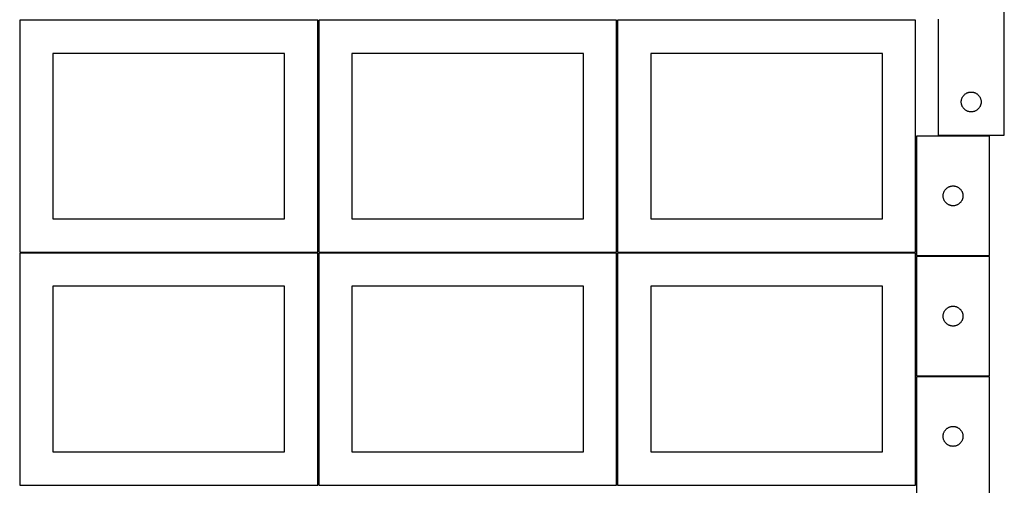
# Model space of a CAD drawing. Header units: millimetres. Extents: x 7 to 1493, y 7 to 2993.
# Tile 3 of 13: x 7 to 1493, y 1412 to 2115. Entities that reach past the tile are written whole.
import ezdxf

# ---------------------------------------------------------------- set-up
doc = ezdxf.new("R2010")
doc.units = ezdxf.units.MM
doc.layers.add('COMMON', color=5, linetype='CONTINUOUS', true_color=0x0000ff)
doc.layers.add('CUT', color=7, linetype='CONTINUOUS', true_color=0x000000)

msp = doc.modelspace()

# ---------------------------------------------------------------- linework, layer by layer
at = {"layer": 'COMMON'}
for p, q in [((457.324235, 1764.123915), (457.324235, 2114.123915)), ((908.824236, 1764.123915), (908.824236, 2114.123915)), ((1360.324236, 1939.043611), (1360.324236, 1764.123915)), ((456.549607, 1763.373915), (6.574234, 1763.373915)), ((457.299608, 1412.623914), (457.299608, 1762.623914)), ((908.049608, 1763.373915), (458.074235, 1763.373915)), ((908.799609, 1412.623914), (908.799609, 1762.623914)), ((1359.549609, 1763.373915), (909.574236, 1763.373915)), ((1361.074237, 1758.29361), (1471.074237, 1758.29361)), ((1471.04961, 1576.79361), (1361.074237, 1576.79361)), ((1360.299609, 1576.043609), (1360.299609, 1412.623914))]:
    msp.add_line(p, q, dxfattribs=at)
at = {"layer": 'CUT'}
for p, q in [((1493.475147, 1940.769323), (1493.475147, 2190.769323)), ((456.574234, 2114.123915), (6.574234, 2114.123915)), ((6.574234, 2114.123915), (6.574234, 1764.123915)), ((456.574234, 1764.123915), (456.574234, 2114.123915)), ((908.074235, 2114.123915), (458.074235, 2114.123915)), ((458.074235, 2114.123915), (458.074235, 1764.123915)), ((908.074235, 1764.123915), (908.074235, 2114.123915)), ((1359.574236, 2114.123915), (909.574236, 2114.123915)), ((909.574236, 2114.123915), (909.574236, 1764.123915)), ((1359.574236, 1764.123915), (1359.574236, 2114.123915)), ((1393.475147, 2115.769323), (1393.475147, 1940.769323)), ((406.574234, 2064.123915), (56.574234, 2064.123915)), ((56.574234, 2064.123915), (56.574234, 1814.123915)), ((406.574234, 1814.123915), (406.574234, 2064.123915)), ((858.074235, 2064.123915), (508.074235, 2064.123915)), ((508.074235, 2064.123915), (508.074235, 1814.123915)), ((858.074235, 1814.123915), (858.074235, 2064.123915)), ((1309.574236, 2064.123915), (959.574236, 2064.123915)), ((959.574236, 2064.123915), (959.574236, 1814.123915)), ((1309.574236, 1814.123915), (1309.574236, 2064.123915)), ((1428.554648, 1992.311638), (1428.653828, 1993.077681)), ((1428.653828, 1993.077681), (1428.792311, 1993.837604)), ((1428.792311, 1993.837604), (1428.969731, 1994.589389)), ((1428.969731, 1994.589389), (1429.185616, 1995.331045)), ((1429.185616, 1995.331045), (1429.439394, 1996.060604)), ((1429.439394, 1996.060604), (1429.730393, 1996.776131)), ((1429.730393, 1996.776131), (1430.05784, 1997.47573)), ((1430.05784, 1997.47573), (1430.420868, 1998.157544)), ((1430.420868, 1998.157544), (1430.818513, 1998.819766)), ((1430.818513, 1998.819766), (1431.249722, 1999.460639)), ((1431.249722, 1999.460639), (1431.71335, 2000.078465)), ((1431.71335, 2000.078465), (1432.208168, 2000.671604)), ((1432.208168, 2000.671604), (1432.732864, 2001.238485)), ((1432.732864, 2001.238485), (1433.286047, 2001.777603)), ((1433.286047, 2001.777603), (1433.866249, 2002.287529)), ((1433.866249, 2002.287529), (1434.471932, 2002.766911)), ((1434.471932, 2002.766911), (1435.101491, 2003.214478)), ((1435.101491, 2003.214478), (1435.753255, 2003.629042)), ((1435.753255, 2003.629042), (1436.425495, 2004.009505)), ((1436.425495, 2004.009505), (1437.116431, 2004.354857)), ((1437.116431, 2004.354857), (1437.824228, 2004.664182)), ((1437.824228, 2004.664182), (1438.547011, 2004.936661)), ((1438.547011, 2004.936661), (1439.282862, 2005.171571)), ((1439.282862, 2005.171571), (1440.02983, 2005.368288)), ((1440.02983, 2005.368288), (1440.785935, 2005.526292)), ((1440.785935, 2005.526292), (1441.549171, 2005.645163)), ((1441.549171, 2005.645163), (1442.317515, 2005.724586)), ((1442.317515, 2005.724586), (1443.088928, 2005.76435)), ((1443.088928, 2005.76435), (1443.861365, 2005.76435)), ((1443.861365, 2005.76435), (1444.632779, 2005.724586)), ((1444.632779, 2005.724586), (1445.401122, 2005.645163)), ((1445.401122, 2005.645163), (1446.164358, 2005.526292)), ((1446.164358, 2005.526292), (1446.920463, 2005.368288)), ((1446.920463, 2005.368288), (1447.667431, 2005.171571)), ((1447.667431, 2005.171571), (1448.403282, 2004.936661)), ((1448.403282, 2004.936661), (1449.126065, 2004.664182)), ((1449.126065, 2004.664182), (1449.833862, 2004.354857)), ((1449.833862, 2004.354857), (1450.524798, 2004.009505)), ((1450.524798, 2004.009505), (1451.197039, 2003.629042)), ((1451.197039, 2003.629042), (1451.848802, 2003.214478)), ((1451.848802, 2003.214478), (1452.478361, 2002.766911)), ((1452.478361, 2002.766911), (1453.084044, 2002.287529)), ((1453.084044, 2002.287529), (1453.664247, 2001.777603)), ((1453.664247, 2001.777603), (1454.217429, 2001.238485)), ((1454.217429, 2001.238485), (1454.742126, 2000.671604)), ((1454.742126, 2000.671604), (1455.236944, 2000.078465)), ((1455.236944, 2000.078465), (1455.700572, 1999.460639)), ((1455.700572, 1999.460639), (1456.13178, 1998.819766)), ((1456.13178, 1998.819766), (1456.529425, 1998.157544)), ((1456.529425, 1998.157544), (1456.892453, 1997.47573)), ((1456.892453, 1997.47573), (1457.2199, 1996.776131)), ((1457.2199, 1996.776131), (1457.510899, 1996.060604)), ((1457.510899, 1996.060604), (1457.764677, 1995.331045)), ((1457.764677, 1995.331045), (1457.980562, 1994.589389)), ((1457.980562, 1994.589389), (1458.157982, 1993.837604)), ((1458.157982, 1993.837604), (1458.296465, 1993.077681)), ((1458.296465, 1993.077681), (1458.395645, 1992.311638)), ((1428.475147, 1990.769323), (1428.495035, 1991.541504)), ((1428.495035, 1989.997141), (1428.475147, 1990.769323)), ((1428.495035, 1991.541504), (1428.554648, 1992.311638)), ((1428.554648, 1989.227008), (1428.495035, 1989.997141)), ((1428.653828, 1988.460964), (1428.554648, 1989.227008)), ((1428.792311, 1987.701042), (1428.653828, 1988.460964)), ((1428.969731, 1986.949256), (1428.792311, 1987.701042)), ((1429.185616, 1986.2076), (1428.969731, 1986.949256)), ((1429.439394, 1985.478041), (1429.185616, 1986.2076)), ((1429.730393, 1984.762514), (1429.439394, 1985.478041)), ((1430.05784, 1984.062916), (1429.730393, 1984.762514)), ((1430.420868, 1983.381102), (1430.05784, 1984.062916)), ((1430.818513, 1982.71888), (1430.420868, 1983.381102)), ((1431.249722, 1982.078006), (1430.818513, 1982.71888)), ((1431.71335, 1981.46018), (1431.249722, 1982.078006)), ((1432.208168, 1980.867041), (1431.71335, 1981.46018)), ((1432.732864, 1980.30016), (1432.208168, 1980.867041)), ((1433.286047, 1979.761042), (1432.732864, 1980.30016)), ((1433.866249, 1979.251116), (1433.286047, 1979.761042)), ((1434.471932, 1978.771734), (1433.866249, 1979.251116)), ((1435.101491, 1978.324167), (1434.471932, 1978.771734)), ((1435.753255, 1977.909603), (1435.101491, 1978.324167)), ((1436.425495, 1977.529141), (1435.753255, 1977.909603)), ((1451.197039, 1977.909603), (1450.524798, 1977.529141)), ((1451.848802, 1978.324167), (1451.197039, 1977.909603)), ((1452.478361, 1978.771734), (1451.848802, 1978.324167)), ((1453.084044, 1979.251116), (1452.478361, 1978.771734)), ((1453.664247, 1979.761042), (1453.084044, 1979.251116)), ((1454.217429, 1980.30016), (1453.664247, 1979.761042)), ((1454.742126, 1980.867041), (1454.217429, 1980.30016)), ((1455.236944, 1981.46018), (1454.742126, 1980.867041)), ((1455.700572, 1982.078006), (1455.236944, 1981.46018)), ((1456.13178, 1982.71888), (1455.700572, 1982.078006)), ((1456.529425, 1983.381102), (1456.13178, 1982.71888)), ((1456.892453, 1984.062916), (1456.529425, 1983.381102)), ((1457.2199, 1984.762514), (1456.892453, 1984.062916)), ((1457.510899, 1985.478041), (1457.2199, 1984.762514)), ((1457.764677, 1986.2076), (1457.510899, 1985.478041)), ((1457.980562, 1986.949256), (1457.764677, 1986.2076)), ((1458.157982, 1987.701042), (1457.980562, 1986.949256)), ((1458.296465, 1988.460964), (1458.157982, 1987.701042)), ((1458.395645, 1989.227008), (1458.296465, 1988.460964)), ((1458.395645, 1992.311638), (1458.455258, 1991.541504)), ((1458.455258, 1989.997141), (1458.395645, 1989.227008)), ((1458.455258, 1991.541504), (1458.475147, 1990.769323)), ((1458.475147, 1990.769323), (1458.455258, 1989.997141)), ((1437.116431, 1977.183789), (1436.425495, 1977.529141)), ((1437.824228, 1976.874463), (1437.116431, 1977.183789)), ((1438.547011, 1976.601984), (1437.824228, 1976.874463)), ((1439.282862, 1976.367075), (1438.547011, 1976.601984)), ((1440.02983, 1976.170357), (1439.282862, 1976.367075)), ((1440.785935, 1976.012353), (1440.02983, 1976.170357)), ((1441.549171, 1975.893483), (1440.785935, 1976.012353)), ((1442.317515, 1975.81406), (1441.549171, 1975.893483)), ((1443.088928, 1975.774296), (1442.317515, 1975.81406)), ((1443.861365, 1975.774296), (1443.088928, 1975.774296)), ((1444.632779, 1975.81406), (1443.861365, 1975.774296)), ((1445.401122, 1975.893483), (1444.632779, 1975.81406)), ((1446.164358, 1976.012353), (1445.401122, 1975.893483)), ((1446.920463, 1976.170357), (1446.164358, 1976.012353)), ((1447.667431, 1976.367075), (1446.920463, 1976.170357)), ((1448.403282, 1976.601984), (1447.667431, 1976.367075)), ((1449.126065, 1976.874463), (1448.403282, 1976.601984)), ((1449.833862, 1977.183789), (1449.126065, 1976.874463)), ((1450.524798, 1977.529141), (1449.833862, 1977.183789)), ((1361.074237, 1939.043611), (1361.074237, 1759.043611)), ((1471.074237, 1939.043611), (1361.074237, 1939.043611)), ((1393.475147, 1940.769323), (1493.475147, 1940.769323)), ((1471.074237, 1759.043611), (1471.074237, 1939.043611)), ((1404.55603, 1858.652509), (1405.065956, 1859.232711)), ((1405.065956, 1859.232711), (1405.605074, 1859.785894)), ((1405.605074, 1859.785894), (1406.171955, 1860.31059)), ((1406.171955, 1860.31059), (1406.765094, 1860.805408)), ((1406.765094, 1860.805408), (1407.38292, 1861.269036)), ((1407.38292, 1861.269036), (1408.023794, 1861.700244)), ((1408.023794, 1861.700244), (1408.686016, 1862.09789)), ((1408.686016, 1862.09789), (1409.36783, 1862.460917)), ((1409.36783, 1862.460917), (1410.067428, 1862.788365)), ((1410.067428, 1862.788365), (1410.782955, 1863.079363)), ((1410.782955, 1863.079363), (1411.512514, 1863.333142)), ((1411.512514, 1863.333142), (1412.25417, 1863.549027)), ((1412.25417, 1863.549027), (1413.005956, 1863.726446)), ((1413.005956, 1863.726446), (1413.765878, 1863.864929)), ((1413.765878, 1863.864929), (1414.531922, 1863.964109)), ((1414.531922, 1863.964109), (1415.302055, 1864.023722)), ((1415.302055, 1864.023722), (1416.074237, 1864.043611)), ((1416.074237, 1864.043611), (1416.846418, 1864.023722)), ((1416.846418, 1864.023722), (1417.616552, 1863.964109)), ((1417.616552, 1863.964109), (1418.382595, 1863.864929)), ((1418.382595, 1863.864929), (1419.142518, 1863.726446)), ((1419.142518, 1863.726446), (1419.894303, 1863.549027)), ((1419.894303, 1863.549027), (1420.635959, 1863.333142)), ((1420.635959, 1863.333142), (1421.365518, 1863.079363)), ((1421.365518, 1863.079363), (1422.081045, 1862.788365)), ((1422.081045, 1862.788365), (1422.780644, 1862.460917)), ((1422.780644, 1862.460917), (1423.462458, 1862.09789)), ((1423.462458, 1862.09789), (1424.12468, 1861.700244)), ((1424.12468, 1861.700244), (1424.765553, 1861.269036)), ((1424.765553, 1861.269036), (1425.383379, 1860.805408)), ((1425.383379, 1860.805408), (1425.976518, 1860.31059)), ((1425.976518, 1860.31059), (1426.543399, 1859.785894)), ((1426.543399, 1859.785894), (1427.082517, 1859.232711)), ((1427.082517, 1859.232711), (1427.592443, 1858.652509)), ((1401.07921, 1849.42983), (1401.118974, 1850.201243)), ((1401.07921, 1848.657392), (1401.07921, 1849.42983)), ((1401.118974, 1847.885979), (1401.07921, 1848.657392)), ((1401.118974, 1850.201243), (1401.198397, 1850.969586)), ((1401.198397, 1847.117636), (1401.118974, 1847.885979)), ((1401.198397, 1850.969586), (1401.317267, 1851.732822)), ((1401.317267, 1846.3544), (1401.198397, 1847.117636)), ((1401.317267, 1851.732822), (1401.475271, 1852.488927)), ((1401.475271, 1845.598295), (1401.317267, 1846.3544)), ((1401.475271, 1852.488927), (1401.671989, 1853.235896)), ((1401.671989, 1844.851327), (1401.475271, 1845.598295)), ((1401.671989, 1853.235896), (1401.906898, 1853.971747)), ((1401.906898, 1844.115475), (1401.671989, 1844.851327)), ((1401.906898, 1853.971747), (1402.179377, 1854.694529)), ((1402.179377, 1843.392693), (1401.906898, 1844.115475)), ((1402.179377, 1854.694529), (1402.488703, 1855.402327)), ((1402.488703, 1855.402327), (1402.834055, 1856.093262)), ((1402.834055, 1856.093262), (1403.214517, 1856.765503)), ((1403.214517, 1856.765503), (1403.629081, 1857.417267)), ((1403.629081, 1857.417267), (1404.076648, 1858.046825)), ((1404.076648, 1858.046825), (1404.55603, 1858.652509)), ((1427.592443, 1858.652509), (1428.071825, 1858.046825)), ((1428.071825, 1858.046825), (1428.519392, 1857.417267)), ((1428.519392, 1857.417267), (1428.933956, 1856.765503)), ((1428.933956, 1856.765503), (1429.314419, 1856.093262)), ((1429.314419, 1856.093262), (1429.659771, 1855.402327)), ((1429.659771, 1855.402327), (1429.969096, 1854.694529)), ((1429.969096, 1854.694529), (1430.241575, 1853.971747)), ((1430.241575, 1844.115475), (1429.969096, 1843.392693)), ((1430.241575, 1853.971747), (1430.476485, 1853.235896)), ((1430.476485, 1844.851327), (1430.241575, 1844.115475)), ((1430.476485, 1853.235896), (1430.673202, 1852.488927)), ((1430.673202, 1845.598295), (1430.476485, 1844.851327)), ((1430.673202, 1852.488927), (1430.831206, 1851.732822)), ((1430.831206, 1846.3544), (1430.673202, 1845.598295)), ((1430.831206, 1851.732822), (1430.950077, 1850.969586)), ((1430.950077, 1847.117636), (1430.831206, 1846.3544)), ((1430.950077, 1850.969586), (1431.0295, 1850.201243)), ((1431.0295, 1847.885979), (1430.950077, 1847.117636)), ((1431.0295, 1850.201243), (1431.069264, 1849.42983)), ((1431.069264, 1848.657392), (1431.0295, 1847.885979)), ((1431.069264, 1849.42983), (1431.069264, 1848.657392)), ((1402.488703, 1842.684895), (1402.179377, 1843.392693)), ((1402.834055, 1841.99396), (1402.488703, 1842.684895)), ((1403.214517, 1841.321719), (1402.834055, 1841.99396)), ((1403.629081, 1840.669955), (1403.214517, 1841.321719)), ((1404.076648, 1840.040397), (1403.629081, 1840.669955)), ((1404.55603, 1839.434713), (1404.076648, 1840.040397)), ((1405.065956, 1838.854511), (1404.55603, 1839.434713)), ((1405.605074, 1838.301328), (1405.065956, 1838.854511)), ((1406.171955, 1837.776632), (1405.605074, 1838.301328)), ((1406.765094, 1837.281814), (1406.171955, 1837.776632)), ((1407.38292, 1836.818186), (1406.765094, 1837.281814)), ((1408.023794, 1836.386978), (1407.38292, 1836.818186)), ((1408.686016, 1835.989332), (1408.023794, 1836.386978)), ((1409.36783, 1835.626305), (1408.686016, 1835.989332)), ((1410.067428, 1835.298857), (1409.36783, 1835.626305)), ((1410.782955, 1835.007859), (1410.067428, 1835.298857)), ((1411.512514, 1834.75408), (1410.782955, 1835.007859)), ((1412.25417, 1834.538195), (1411.512514, 1834.75408)), ((1413.005956, 1834.360776), (1412.25417, 1834.538195)), ((1413.765878, 1834.222293), (1413.005956, 1834.360776)), ((1414.531922, 1834.123113), (1413.765878, 1834.222293)), ((1415.302055, 1834.0635), (1414.531922, 1834.123113)), ((1416.074237, 1834.043611), (1415.302055, 1834.0635)), ((1416.846418, 1834.0635), (1416.074237, 1834.043611)), ((1417.616552, 1834.123113), (1416.846418, 1834.0635)), ((1418.382595, 1834.222293), (1417.616552, 1834.123113)), ((1419.142518, 1834.360776), (1418.382595, 1834.222293)), ((1419.894303, 1834.538195), (1419.142518, 1834.360776)), ((1420.635959, 1834.75408), (1419.894303, 1834.538195)), ((1421.365518, 1835.007859), (1420.635959, 1834.75408)), ((1422.081045, 1835.298857), (1421.365518, 1835.007859)), ((1422.780644, 1835.626305), (1422.081045, 1835.298857)), ((1423.462458, 1835.989332), (1422.780644, 1835.626305)), ((1424.12468, 1836.386978), (1423.462458, 1835.989332)), ((1424.765553, 1836.818186), (1424.12468, 1836.386978)), ((1425.383379, 1837.281814), (1424.765553, 1836.818186)), ((1425.976518, 1837.776632), (1425.383379, 1837.281814)), ((1426.543399, 1838.301328), (1425.976518, 1837.776632)), ((1427.082517, 1838.854511), (1426.543399, 1838.301328)), ((1427.592443, 1839.434713), (1427.082517, 1838.854511)), ((1428.071825, 1840.040397), (1427.592443, 1839.434713)), ((1428.519392, 1840.669955), (1428.071825, 1840.040397)), ((1428.933956, 1841.321719), (1428.519392, 1840.669955)), ((1429.314419, 1841.99396), (1428.933956, 1841.321719)), ((1429.659771, 1842.684895), (1429.314419, 1841.99396)), ((1429.969096, 1843.392693), (1429.659771, 1842.684895)), ((56.574234, 1814.123915), (406.574234, 1814.123915)), ((508.074235, 1814.123915), (858.074235, 1814.123915)), ((959.574236, 1814.123915), (1309.574236, 1814.123915)), ((456.549607, 1762.623914), (6.549607, 1762.623914)), ((6.549607, 1762.623914), (6.549607, 1412.623914)), ((6.574234, 1764.123915), (456.574234, 1764.123915)), ((456.549607, 1412.623914), (456.549607, 1762.623914)), ((908.049608, 1762.623914), (458.049608, 1762.623914)), ((458.049608, 1762.623914), (458.049608, 1412.623914)), ((458.074235, 1764.123915), (908.074235, 1764.123915)), ((908.049608, 1412.623914), (908.049608, 1762.623914)), ((1359.549609, 1762.623914), (909.549609, 1762.623914)), ((909.549609, 1762.623914), (909.549609, 1412.623914)), ((909.574236, 1764.123915), (1359.574236, 1764.123915)), ((1359.549609, 1412.623914), (1359.549609, 1762.623914)), ((1361.074237, 1759.043611), (1471.074237, 1759.043611)), ((1471.074237, 1757.54361), (1361.074237, 1757.54361)), ((1361.074237, 1757.54361), (1361.074237, 1577.54361)), ((1471.074237, 1577.54361), (1471.074237, 1757.54361)), ((406.549607, 1712.623914), (56.549607, 1712.623914)), ((56.549607, 1712.623914), (56.549607, 1462.623914)), ((406.549607, 1462.623914), (406.549607, 1712.623914)), ((858.049608, 1712.623914), (508.049608, 1712.623914)), ((508.049608, 1712.623914), (508.049608, 1462.623914)), ((858.049608, 1462.623914), (858.049608, 1712.623914)), ((1309.549609, 1712.623914), (959.549609, 1712.623914)), ((959.549609, 1712.623914), (959.549609, 1462.623914)), ((1309.549609, 1462.623914), (1309.549609, 1712.623914)), ((1408.023794, 1680.200243), (1408.686016, 1680.597889)), ((1408.686016, 1680.597889), (1409.36783, 1680.960916)), ((1409.36783, 1680.960916), (1410.067428, 1681.288364)), ((1410.067428, 1681.288364), (1410.782955, 1681.579362)), ((1410.782955, 1681.579362), (1411.512514, 1681.833141)), ((1411.512514, 1681.833141), (1412.25417, 1682.049026)), ((1412.25417, 1682.049026), (1413.005956, 1682.226445)), ((1413.005956, 1682.226445), (1413.765878, 1682.364928)), ((1413.765878, 1682.364928), (1414.531922, 1682.464108)), ((1414.531922, 1682.464108), (1415.302055, 1682.523721)), ((1415.302055, 1682.523721), (1416.074237, 1682.54361)), ((1416.074237, 1682.54361), (1416.846418, 1682.523721)), ((1416.846418, 1682.523721), (1417.616552, 1682.464108)), ((1417.616552, 1682.464108), (1418.382595, 1682.364928)), ((1418.382595, 1682.364928), (1419.142518, 1682.226445)), ((1419.142518, 1682.226445), (1419.894303, 1682.049026)), ((1419.894303, 1682.049026), (1420.635959, 1681.833141)), ((1420.635959, 1681.833141), (1421.365518, 1681.579362)), ((1421.365518, 1681.579362), (1422.081045, 1681.288364)), ((1422.081045, 1681.288364), (1422.780644, 1680.960916)), ((1422.780644, 1680.960916), (1423.462458, 1680.597889)), ((1423.462458, 1680.597889), (1424.12468, 1680.200243)), ((1401.07921, 1667.929829), (1401.118974, 1668.701242)), ((1401.07921, 1667.157391), (1401.07921, 1667.929829)), ((1401.118974, 1666.385978), (1401.07921, 1667.157391)), ((1401.118974, 1668.701242), (1401.198397, 1669.469585)), ((1401.198397, 1665.617635), (1401.118974, 1666.385978)), ((1401.198397, 1669.469585), (1401.317267, 1670.232821)), ((1401.317267, 1664.854399), (1401.198397, 1665.617635)), ((1401.317267, 1670.232821), (1401.475271, 1670.988926)), ((1401.475271, 1670.988926), (1401.671989, 1671.735895)), ((1401.671989, 1671.735895), (1401.906898, 1672.471746)), ((1401.906898, 1672.471746), (1402.179377, 1673.194528)), ((1402.179377, 1673.194528), (1402.488703, 1673.902326)), ((1402.488703, 1673.902326), (1402.834055, 1674.593261)), ((1402.834055, 1674.593261), (1403.214517, 1675.265502)), ((1403.214517, 1675.265502), (1403.629081, 1675.917266)), ((1403.629081, 1675.917266), (1404.076648, 1676.546824)), ((1404.076648, 1676.546824), (1404.55603, 1677.152508)), ((1404.55603, 1677.152508), (1405.065956, 1677.73271)), ((1405.065956, 1677.73271), (1405.605074, 1678.285893)), ((1405.605074, 1678.285893), (1406.171955, 1678.810589)), ((1406.171955, 1678.810589), (1406.765094, 1679.305407)), ((1406.765094, 1679.305407), (1407.38292, 1679.769035)), ((1407.38292, 1679.769035), (1408.023794, 1680.200243)), ((1424.12468, 1680.200243), (1424.765553, 1679.769035)), ((1424.765553, 1679.769035), (1425.383379, 1679.305407)), ((1425.383379, 1679.305407), (1425.976518, 1678.810589)), ((1425.976518, 1678.810589), (1426.543399, 1678.285893)), ((1426.543399, 1678.285893), (1427.082517, 1677.73271)), ((1427.082517, 1677.73271), (1427.592443, 1677.152508)), ((1427.592443, 1677.152508), (1428.071825, 1676.546824)), ((1428.071825, 1676.546824), (1428.519392, 1675.917266)), ((1428.519392, 1675.917266), (1428.933956, 1675.265502)), ((1428.933956, 1675.265502), (1429.314419, 1674.593261)), ((1429.314419, 1674.593261), (1429.659771, 1673.902326)), ((1429.659771, 1673.902326), (1429.969096, 1673.194528)), ((1429.969096, 1673.194528), (1430.241575, 1672.471746)), ((1430.241575, 1672.471746), (1430.476485, 1671.735895)), ((1430.476485, 1671.735895), (1430.673202, 1670.988926)), ((1430.673202, 1670.988926), (1430.831206, 1670.232821)), ((1430.831206, 1670.232821), (1430.950077, 1669.469585)), ((1430.950077, 1665.617635), (1430.831206, 1664.854399)), ((1430.950077, 1669.469585), (1431.0295, 1668.701242)), ((1431.0295, 1666.385978), (1430.950077, 1665.617635)), ((1431.0295, 1668.701242), (1431.069264, 1667.929829)), ((1431.069264, 1667.157391), (1431.0295, 1666.385978)), ((1431.069264, 1667.929829), (1431.069264, 1667.157391)), ((1401.475271, 1664.098294), (1401.317267, 1664.854399)), ((1401.671989, 1663.351326), (1401.475271, 1664.098294)), ((1401.906898, 1662.615474), (1401.671989, 1663.351326)), ((1402.179377, 1661.892692), (1401.906898, 1662.615474)), ((1402.488703, 1661.184894), (1402.179377, 1661.892692)), ((1402.834055, 1660.493959), (1402.488703, 1661.184894)), ((1403.214517, 1659.821718), (1402.834055, 1660.493959)), ((1403.629081, 1659.169954), (1403.214517, 1659.821718)), ((1404.076648, 1658.540396), (1403.629081, 1659.169954)), ((1404.55603, 1657.934712), (1404.076648, 1658.540396)), ((1405.065956, 1657.35451), (1404.55603, 1657.934712)), ((1405.605074, 1656.801327), (1405.065956, 1657.35451)), ((1406.171955, 1656.276631), (1405.605074, 1656.801327)), ((1406.765094, 1655.781813), (1406.171955, 1656.276631)), ((1407.38292, 1655.318185), (1406.765094, 1655.781813)), ((1408.023794, 1654.886977), (1407.38292, 1655.318185)), ((1408.686016, 1654.489331), (1408.023794, 1654.886977)), ((1409.36783, 1654.126304), (1408.686016, 1654.489331)), ((1410.067428, 1653.798856), (1409.36783, 1654.126304)), ((1410.782955, 1653.507858), (1410.067428, 1653.798856)), ((1411.512514, 1653.254079), (1410.782955, 1653.507858)), ((1412.25417, 1653.038194), (1411.512514, 1653.254079)), ((1413.005956, 1652.860775), (1412.25417, 1653.038194)), ((1413.765878, 1652.722292), (1413.005956, 1652.860775)), ((1414.531922, 1652.623112), (1413.765878, 1652.722292)), ((1415.302055, 1652.563499), (1414.531922, 1652.623112)), ((1416.074237, 1652.54361), (1415.302055, 1652.563499)), ((1416.846418, 1652.563499), (1416.074237, 1652.54361)), ((1417.616552, 1652.623112), (1416.846418, 1652.563499)), ((1418.382595, 1652.722292), (1417.616552, 1652.623112)), ((1419.142518, 1652.860775), (1418.382595, 1652.722292)), ((1419.894303, 1653.038194), (1419.142518, 1652.860775)), ((1420.635959, 1653.254079), (1419.894303, 1653.038194)), ((1421.365518, 1653.507858), (1420.635959, 1653.254079)), ((1422.081045, 1653.798856), (1421.365518, 1653.507858)), ((1422.780644, 1654.126304), (1422.081045, 1653.798856)), ((1423.462458, 1654.489331), (1422.780644, 1654.126304)), ((1424.12468, 1654.886977), (1423.462458, 1654.489331)), ((1424.765553, 1655.318185), (1424.12468, 1654.886977)), ((1425.383379, 1655.781813), (1424.765553, 1655.318185)), ((1425.976518, 1656.276631), (1425.383379, 1655.781813)), ((1426.543399, 1656.801327), (1425.976518, 1656.276631)), ((1427.082517, 1657.35451), (1426.543399, 1656.801327)), ((1427.592443, 1657.934712), (1427.082517, 1657.35451)), ((1428.071825, 1658.540396), (1427.592443, 1657.934712)), ((1428.519392, 1659.169954), (1428.071825, 1658.540396)), ((1428.933956, 1659.821718), (1428.519392, 1659.169954)), ((1429.314419, 1660.493959), (1428.933956, 1659.821718)), ((1429.659771, 1661.184894), (1429.314419, 1660.493959)), ((1429.969096, 1661.892692), (1429.659771, 1661.184894)), ((1430.241575, 1662.615474), (1429.969096, 1661.892692)), ((1430.476485, 1663.351326), (1430.241575, 1662.615474)), ((1430.673202, 1664.098294), (1430.476485, 1663.351326)), ((1430.831206, 1664.854399), (1430.673202, 1664.098294)), ((1361.074237, 1577.54361), (1471.074237, 1577.54361)), ((1471.04961, 1576.043609), (1361.04961, 1576.043609)), ((1361.04961, 1576.043609), (1361.04961, 1396.043609)), ((1471.04961, 1396.043609), (1471.04961, 1576.043609)), ((1401.054583, 1486.429828), (1401.094347, 1487.201241)), ((1401.094347, 1487.201241), (1401.17377, 1487.969584)), ((1401.17377, 1487.969584), (1401.292641, 1488.73282)), ((1401.292641, 1488.73282), (1401.450644, 1489.488925)), ((1401.450644, 1489.488925), (1401.647362, 1490.235894)), ((1401.647362, 1490.235894), (1401.882272, 1490.971745)), ((1401.882272, 1490.971745), (1402.15475, 1491.694527)), ((1402.15475, 1491.694527), (1402.464076, 1492.402325)), ((1402.464076, 1492.402325), (1402.809428, 1493.09326)), ((1402.809428, 1493.09326), (1403.189891, 1493.765501)), ((1403.189891, 1493.765501), (1403.604455, 1494.417265)), ((1403.604455, 1494.417265), (1404.052021, 1495.046823)), ((1404.052021, 1495.046823), (1404.531403, 1495.652507)), ((1404.531403, 1495.652507), (1405.04133, 1496.232709)), ((1405.04133, 1496.232709), (1405.580448, 1496.785892)), ((1405.580448, 1496.785892), (1406.147328, 1497.310588)), ((1406.147328, 1497.310588), (1406.740468, 1497.805406)), ((1406.740468, 1497.805406), (1407.358294, 1498.269034)), ((1407.358294, 1498.269034), (1407.999167, 1498.700242)), ((1407.999167, 1498.700242), (1408.661389, 1499.097888)), ((1408.661389, 1499.097888), (1409.343203, 1499.460915)), ((1409.343203, 1499.460915), (1410.042801, 1499.788363)), ((1410.042801, 1499.788363), (1410.758329, 1500.079361)), ((1410.758329, 1500.079361), (1411.487888, 1500.33314)), ((1411.487888, 1500.33314), (1412.229543, 1500.549025)), ((1412.229543, 1500.549025), (1412.981329, 1500.726444)), ((1412.981329, 1500.726444), (1413.741251, 1500.864927)), ((1413.741251, 1500.864927), (1414.507295, 1500.964107)), ((1414.507295, 1500.964107), (1415.277429, 1501.02372)), ((1415.277429, 1501.02372), (1416.04961, 1501.043609)), ((1416.04961, 1501.043609), (1416.821791, 1501.02372)), ((1416.821791, 1501.02372), (1417.591925, 1500.964107)), ((1417.591925, 1500.964107), (1418.357969, 1500.864927)), ((1418.357969, 1500.864927), (1419.117891, 1500.726444)), ((1419.117891, 1500.726444), (1419.869677, 1500.549025)), ((1419.869677, 1500.549025), (1420.611332, 1500.33314)), ((1420.611332, 1500.33314), (1421.340891, 1500.079361)), ((1421.340891, 1500.079361), (1422.056419, 1499.788363)), ((1422.056419, 1499.788363), (1422.756017, 1499.460915)), ((1422.756017, 1499.460915), (1423.437831, 1499.097888)), ((1423.437831, 1499.097888), (1424.100053, 1498.700242)), ((1424.100053, 1498.700242), (1424.740926, 1498.269034)), ((1424.740926, 1498.269034), (1425.358752, 1497.805406)), ((1425.358752, 1497.805406), (1425.951892, 1497.310588)), ((1425.951892, 1497.310588), (1426.518772, 1496.785892)), ((1426.518772, 1496.785892), (1427.05789, 1496.232709)), ((1427.05789, 1496.232709), (1427.567817, 1495.652507)), ((1427.567817, 1495.652507), (1428.047199, 1495.046823)), ((1428.047199, 1495.046823), (1428.494765, 1494.417265)), ((1428.494765, 1494.417265), (1428.909329, 1493.765501)), ((1428.909329, 1493.765501), (1429.289792, 1493.09326)), ((1429.289792, 1493.09326), (1429.635144, 1492.402325)), ((1429.635144, 1492.402325), (1429.94447, 1491.694527)), ((1429.94447, 1491.694527), (1430.216948, 1490.971745)), ((1430.216948, 1490.971745), (1430.451858, 1490.235894)), ((1430.451858, 1490.235894), (1430.648576, 1489.488925)), ((1430.648576, 1489.488925), (1430.806579, 1488.73282)), ((1430.806579, 1488.73282), (1430.92545, 1487.969584)), ((1430.92545, 1487.969584), (1431.004873, 1487.201241)), ((1431.004873, 1487.201241), (1431.044637, 1486.429828)), ((1401.054583, 1485.65739), (1401.054583, 1486.429828)), ((1401.094347, 1484.885977), (1401.054583, 1485.65739)), ((1401.17377, 1484.117634), (1401.094347, 1484.885977)), ((1401.292641, 1483.354398), (1401.17377, 1484.117634)), ((1401.450644, 1482.598293), (1401.292641, 1483.354398)), ((1401.647362, 1481.851325), (1401.450644, 1482.598293)), ((1401.882272, 1481.115473), (1401.647362, 1481.851325)), ((1402.15475, 1480.392691), (1401.882272, 1481.115473)), ((1402.464076, 1479.684893), (1402.15475, 1480.392691)), ((1402.809428, 1478.993958), (1402.464076, 1479.684893)), ((1403.189891, 1478.321717), (1402.809428, 1478.993958)), ((1403.604455, 1477.669953), (1403.189891, 1478.321717)), ((1404.052021, 1477.040395), (1403.604455, 1477.669953)), ((1404.531403, 1476.434711), (1404.052021, 1477.040395)), ((1405.04133, 1475.854509), (1404.531403, 1476.434711)), ((1405.580448, 1475.301326), (1405.04133, 1475.854509)), ((1406.147328, 1474.77663), (1405.580448, 1475.301326)), ((1406.740468, 1474.281812), (1406.147328, 1474.77663)), ((1407.358294, 1473.818184), (1406.740468, 1474.281812)), ((1407.999167, 1473.386976), (1407.358294, 1473.818184)), ((1408.661389, 1472.98933), (1407.999167, 1473.386976)), ((1409.343203, 1472.626303), (1408.661389, 1472.98933)), ((1410.042801, 1472.298855), (1409.343203, 1472.626303)), ((1410.758329, 1472.007857), (1410.042801, 1472.298855)), ((1422.056419, 1472.298855), (1421.340891, 1472.007857)), ((1422.756017, 1472.626303), (1422.056419, 1472.298855)), ((1423.437831, 1472.98933), (1422.756017, 1472.626303)), ((1424.100053, 1473.386976), (1423.437831, 1472.98933)), ((1424.740926, 1473.818184), (1424.100053, 1473.386976)), ((1425.358752, 1474.281812), (1424.740926, 1473.818184)), ((1425.951892, 1474.77663), (1425.358752, 1474.281812)), ((1426.518772, 1475.301326), (1425.951892, 1474.77663)), ((1427.05789, 1475.854509), (1426.518772, 1475.301326)), ((1427.567817, 1476.434711), (1427.05789, 1475.854509)), ((1428.047199, 1477.040395), (1427.567817, 1476.434711)), ((1428.494765, 1477.669953), (1428.047199, 1477.040395)), ((1428.909329, 1478.321717), (1428.494765, 1477.669953)), ((1429.289792, 1478.993958), (1428.909329, 1478.321717)), ((1429.635144, 1479.684893), (1429.289792, 1478.993958)), ((1429.94447, 1480.392691), (1429.635144, 1479.684893)), ((1430.216948, 1481.115473), (1429.94447, 1480.392691)), ((1430.451858, 1481.851325), (1430.216948, 1481.115473)), ((1430.648576, 1482.598293), (1430.451858, 1481.851325)), ((1430.806579, 1483.354398), (1430.648576, 1482.598293)), ((1430.92545, 1484.117634), (1430.806579, 1483.354398)), ((1431.004873, 1484.885977), (1430.92545, 1484.117634)), ((1431.044637, 1485.65739), (1431.004873, 1484.885977)), ((1431.044637, 1486.429828), (1431.044637, 1485.65739)), ((56.549607, 1462.623914), (406.549607, 1462.623914)), ((508.049608, 1462.623914), (858.049608, 1462.623914)), ((959.549609, 1462.623914), (1309.549609, 1462.623914)), ((1411.487888, 1471.754078), (1410.758329, 1472.007857)), ((1412.229543, 1471.538193), (1411.487888, 1471.754078)), ((1412.981329, 1471.360774), (1412.229543, 1471.538193)), ((1413.741251, 1471.222291), (1412.981329, 1471.360774)), ((1414.507295, 1471.123111), (1413.741251, 1471.222291)), ((1415.277429, 1471.063498), (1414.507295, 1471.123111)), ((1416.04961, 1471.043609), (1415.277429, 1471.063498)), ((1416.821791, 1471.063498), (1416.04961, 1471.043609)), ((1417.591925, 1471.123111), (1416.821791, 1471.063498)), ((1418.357969, 1471.222291), (1417.591925, 1471.123111)), ((1419.117891, 1471.360774), (1418.357969, 1471.222291)), ((1419.869677, 1471.538193), (1419.117891, 1471.360774)), ((1420.611332, 1471.754078), (1419.869677, 1471.538193)), ((1421.340891, 1472.007857), (1420.611332, 1471.754078)), ((6.549607, 1412.623914), (456.549607, 1412.623914)), ((458.049608, 1412.623914), (908.049608, 1412.623914)), ((909.549609, 1412.623914), (1359.549609, 1412.623914))]:
    msp.add_line(p, q, dxfattribs=at)

doc.saveas('drawing.dxf')
